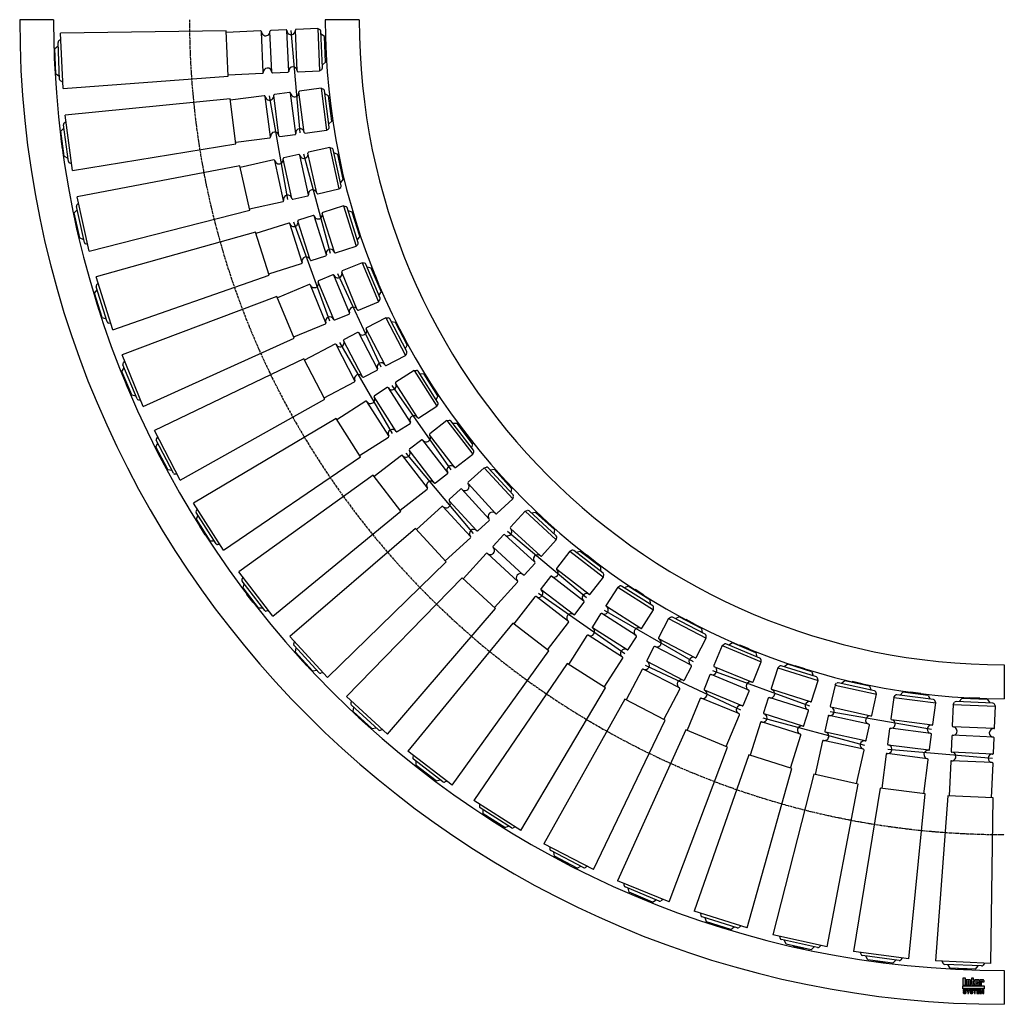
# Model space of a CAD drawing. Header units: millimetres. Extents: x -1160 to 0, y -150 to 1010.
import ezdxf

# ---------------------------------------------------------------- set-up
doc = ezdxf.new("R2010")
doc.units = ezdxf.units.MM
doc.header["$LTSCALE"] = 2
doc.linetypes.add('CENTER', pattern=[2, 1.25, -0.25, 0.25, -0.25])
doc.layers.get('0').update_dxf_attribs({"linetype": 'CONTINUOUS', "lineweight": 50})
for name, color, linetype, lineweight in [('Centre Lines', 4, 'CENTER', 25), ('Frame', 1, 'CONTINUOUS', 25), ('Midi', 70, 'CONTINUOUS', 25), ('Rollers', 7, 'CONTINUOUS', 25)]:
    doc.layers.add(name, color=color, linetype=linetype, lineweight=lineweight)

# ---------------------------------------------------------------- blocks, each defined once
blk = doc.blocks.new('A$C13EF41F9')
at = {"layer": 'Rollers'}
for p, q in [((6, 0), (-6, 0)), ((-6, -1), (-6, 0)), ((-25, -8.5), (-23.6, -6)), ((-25, -8.5), (-25, -34)), ((-25, -8.5), (25, -8.5)), ((21.8, -5), (-21.8, -5)), ((-15, -1), (-17.9, -5)), ((15, -1), (-15, -1)), ((6, -1), (6, 0)), ((15, -1), (17.9, -5)), ((25, -8.5), (23.6, -6)), ((25, -34), (25, -8.5)), ((-25, -46), (-25, -64)), ((24, -35), (-24, -35)), ((24, -45), (-24, -45)), ((25, -64), (25, -46)), ((24, -65), (-24, -65)), ((-25, -76), (-25, -116.5)), ((24, -75), (-24, -75)), ((25, -116.5), (25, -76)), ((-26.7, -116.5), (-32.8, -311.5)), ((26.7, -116.5), (-26.7, -116.5)), ((32.8, -311.5), (26.7, -116.5)), ((32.8, -311.5), (-32.8, -311.5)), ((-25, -311.5), (-23.6, -314)), ((25, -311.5), (23.6, -314)), ((21.8, -315), (-21.8, -315)), ((-15, -319), (-17.9, -315)), ((15, -319), (-15, -319)), ((-6, -319), (-6, -320)), ((6, -320), (-6, -320)), ((6, -319), (6, -320)), ((15, -319), (17.9, -315))]:
    blk.add_line(p, q, dxfattribs=at)
for centre, radius, start, end in [((-21.8, -7), 2, 90, 150.2551), ((21.8, -7), 2, 29.7449, 90), ((-24, -34), 1, 180, 270), ((24, -34), 1, 270, 0), ((-24, -46), 1, 90, 180), ((-24, -40), 5, 270, 90), ((24, -40), 5, 90, 270), ((24, -46), 1, 0, 90), ((-24, -64), 1, 180, 270), ((-24, -70), 5, 270, 90), ((24, -70), 5, 90, 270), ((24, -64), 1, 270, 0), ((-24, -76), 1, 90, 180), ((24, -76), 1, 0, 90), ((-21.8, -313), 2, 209.7449, 270), ((21.8, -313), 2, 270, 330.2551)]:
    blk.add_arc(centre, radius, start, end, dxfattribs=at)

msp = doc.modelspace()

# ---------------------------------------------------------------- hatches: boundary and pattern name
at = {"layer": 'Frame'}
h = msp.add_hatch(color=254, dxfattribs=at)
h.paths.add_polyline_path([(-26.7, -122.7), (-26.7, -122.6), (-26.6, -122.6), (-26.6, -122.5), (-26.6, -122.5), (-26.5, -122.5), (-26.4, -122.5), (-26.3, -122.5), (-26.3, -122.5), (-26.2, -122.5), (-26.2, -122.6), (-26.1, -122.6), (-26.1, -122.7), (-26.1, -122.8), (-26.1, -122.9), (-26.1, -123.5), (-23.9, -123.5), (-23.9, -122.8), (-23.9, -122.6), (-23.9, -122.4), (-23.9, -122.2), (-24, -122), (-24.1, -121.9), (-24.1, -121.7), (-24.2, -121.6), (-24.3, -121.5), (-24.4, -121.4), (-24.5, -121.3), (-24.6, -121.2), (-24.8, -121.1), (-24.9, -121.1), (-25.1, -121), (-25.3, -121), (-25.4, -121), (-25.5, -121), (-25.6, -121), (-25.7, -121), (-25.8, -121), (-25.9, -121.1), (-26, -121.1), (-26.1, -121.1), (-26.1, -121.1), (-26.2, -121.1), (-26.3, -121.2), (-26.4, -121.2), (-26.5, -121.2), (-26.5, -121.3), (-26.6, -121.3), (-26.7, -121.4), (-26.8, -121.4), (-26.8, -121), (-29, -121), (-29, -127.3), (-26.7, -127.3), (-26.7, -122.9), (-26.7, -122.8)])
h.paths.add_polyline_path([(-29.6, -122.5), (-29.6, -122.3), (-29.6, -122.1), (-29.6, -121.9), (-29.6, -121.8), (-29.7, -121.7), (-29.7, -121.5), (-29.8, -121.4), (-29.9, -121.3), (-30, -121.3), (-30.1, -121.2), (-30.2, -121.1), (-30.4, -121.1), (-30.5, -121.1), (-30.7, -121), (-30.9, -121), (-31.1, -121), (-33.3, -121), (-33.5, -121), (-33.7, -121), (-33.9, -121.1), (-34.1, -121.1), (-34.2, -121.1), (-34.3, -121.2), (-34.4, -121.3), (-34.5, -121.3), (-34.6, -121.4), (-34.7, -121.5), (-34.7, -121.7), (-34.8, -121.8), (-34.8, -121.9), (-34.8, -122.1), (-34.8, -122.3), (-34.8, -122.5), (-34.8, -125.9), (-34.8, -126.1), (-34.8, -126.3), (-34.8, -126.4), (-34.8, -126.6), (-34.7, -126.7), (-34.7, -126.8), (-34.6, -126.9), (-34.5, -127), (-34.4, -127.1), (-34.3, -127.1), (-34.2, -127.2), (-34.1, -127.2), (-33.9, -127.3), (-33.7, -127.3), (-33.5, -127.3), (-33.3, -127.3), (-31.1, -127.3), (-30.9, -127.3), (-30.7, -127.3), (-30.5, -127.3), (-30.4, -127.2), (-30.2, -127.2), (-30.1, -127.1), (-30, -127.1), (-29.9, -127), (-29.8, -126.9), (-29.7, -126.8), (-29.7, -126.7), (-29.6, -126.6), (-29.6, -126.4), (-29.6, -126.3), (-29.6, -126.1), (-29.6, -125.9), (-29.6, -124.8), (-31.9, -124.8), (-31.9, -125.6), (-31.9, -125.8), (-31.9, -125.8), (-31.9, -125.9), (-32, -126), (-32, -126), (-32.1, -126.1), (-32.1, -126.1), (-32.2, -126.1), (-32.3, -126.1), (-32.3, -126.1), (-32.4, -126), (-32.4, -126), (-32.5, -125.9), (-32.5, -125.8), (-32.5, -125.8), (-32.5, -125.6), (-32.5, -124.3), (-29.6, -124.3)])
h.paths.add_polyline_path([(-31.9, -123.2), (-32.5, -123.2), (-32.5, -122.7), (-32.5, -122.6), (-32.5, -122.5), (-32.5, -122.4), (-32.5, -122.3), (-32.4, -122.3), (-32.4, -122.2), (-32.3, -122.2), (-32.2, -122.2), (-32.1, -122.2), (-32, -122.2), (-32, -122.3), (-31.9, -122.3), (-31.9, -122.4), (-31.9, -122.5), (-31.9, -122.6), (-31.9, -122.7)], flags=16)
h.paths.add_polyline_path([(-36.3, -122.3), (-35.4, -122.3), (-35.4, -121), (-36.3, -121), (-36.3, -119.3), (-38.6, -119.3), (-38.6, -121), (-39.2, -121), (-39.2, -122.3), (-38.6, -122.3), (-38.6, -125.9), (-38.6, -126.1), (-38.6, -126.2), (-38.6, -126.4), (-38.5, -126.5), (-38.5, -126.7), (-38.4, -126.8), (-38.4, -126.9), (-38.3, -127), (-38.2, -127), (-38.1, -127.1), (-38, -127.2), (-37.8, -127.2), (-37.7, -127.2), (-37.5, -127.3), (-37.3, -127.3), (-37.1, -127.3), (-35.4, -127.3), (-35.4, -126.1), (-35.8, -126.1), (-35.9, -126.1), (-36, -126.1), (-36.1, -126.1), (-36.2, -126), (-36.2, -126), (-36.3, -125.9), (-36.3, -125.9), (-36.3, -125.8)])
h.paths.add_polyline_path([(-39.7, -122.8), (-39.7, -122.6), (-39.7, -122.4), (-39.7, -122.2), (-39.8, -122), (-39.8, -121.9), (-39.9, -121.7), (-40, -121.6), (-40.1, -121.5), (-40.2, -121.4), (-40.3, -121.3), (-40.5, -121.2), (-40.6, -121.1), (-40.7, -121.1), (-40.9, -121), (-41.1, -121), (-41.3, -121), (-41.4, -121), (-41.5, -121), (-41.6, -121), (-41.7, -121), (-41.7, -121.1), (-41.8, -121.1), (-41.9, -121.1), (-42, -121.1), (-42.1, -121.1), (-42.2, -121.2), (-42.3, -121.2), (-42.4, -121.2), (-42.4, -121.3), (-42.5, -121.3), (-42.6, -121.4), (-42.7, -121.4), (-42.7, -121), (-44.9, -121), (-44.9, -127.3), (-42.6, -127.3), (-42.6, -122.9), (-42.6, -122.8), (-42.6, -122.7), (-42.6, -122.6), (-42.5, -122.6), (-42.5, -122.5), (-42.5, -122.5), (-42.4, -122.5), (-42.3, -122.5), (-42.2, -122.5), (-42.2, -122.5), (-42.1, -122.5), (-42, -122.6), (-42, -122.6), (-42, -122.7), (-42, -122.8), (-42, -122.9), (-42, -127.3), (-39.7, -127.3)])
h.paths.add_polyline_path([(-45.6, -119.3), (-48.7, -119.3), (-48.7, -127.3), (-45.6, -127.3)])
msp.add_hatch(color=1, dxfattribs=at).paths.add_polyline_path([(-23.8, -131.6), (-23.8, -128.4), (-48.8, -128.4), (-48.8, -131.6)])
h = msp.add_hatch(color=7, dxfattribs=at)
h.paths.add_polyline_path([(-27.2, -132.7), (-28.5, -132.7), (-28.5, -137.1), (-27.7, -137.1), (-27.7, -133.4), (-27.6, -133.4), (-26.8, -137.1), (-25.9, -137.1), (-25.1, -133.4), (-25, -133.4), (-25, -137.1), (-24.2, -137.1), (-24.2, -132.7), (-25.5, -132.7), (-26.3, -136.2)])
h.paths.add_polyline_path([(-29.2, -132.7), (-32.5, -132.7), (-32.5, -137.1), (-29.1, -137.1), (-29.1, -136.4), (-31.6, -136.4), (-31.6, -135.2), (-29.4, -135.2), (-29.4, -134.4), (-31.6, -134.4), (-31.6, -133.4), (-29.2, -133.4)])
h.paths.add_polyline_path([(-32.9, -132.7), (-36.6, -132.7), (-36.6, -133.4), (-35.3, -133.4), (-35.3, -137.1), (-34.3, -137.1), (-34.3, -133.4), (-32.9, -133.4)])
h.paths.add_polyline_path([(-37.5, -132.9), (-37.7, -132.8), (-37.8, -132.7), (-38, -132.6), (-38.2, -132.6), (-38.5, -132.6), (-38.7, -132.6), (-38.9, -132.6), (-39.1, -132.6), (-39.3, -132.6), (-39.4, -132.7), (-39.6, -132.7), (-39.7, -132.8), (-39.8, -132.8), (-40, -132.9), (-40.1, -133), (-40.1, -133.1), (-40.2, -133.2), (-40.3, -133.3), (-40.3, -133.5), (-40.4, -133.6), (-40.4, -133.8), (-40.4, -133.9), (-40.4, -134.1), (-40.4, -134.2), (-40.4, -134.4), (-40.3, -134.5), (-40.2, -134.6), (-40.2, -134.7), (-40.1, -134.8), (-40, -134.9), (-39.9, -135), (-39.8, -135), (-39.7, -135.1), (-39.5, -135.1), (-39.4, -135.2), (-39.2, -135.2), (-39.1, -135.2), (-39, -135.3), (-38.9, -135.3), (-38.8, -135.3), (-38.8, -135.3), (-38.7, -135.3), (-38.7, -135.3), (-38.6, -135.3), (-38.6, -135.3), (-38.5, -135.4), (-38.3, -135.4), (-38.2, -135.4), (-38, -135.5), (-37.9, -135.5), (-37.8, -135.6), (-37.7, -135.7), (-37.7, -135.8), (-37.7, -135.9), (-37.7, -136.1), (-37.8, -136.2), (-37.9, -136.3), (-38, -136.4), (-38.2, -136.4), (-38.3, -136.5), (-38.5, -136.5), (-38.7, -136.5), (-38.8, -136.5), (-39, -136.5), (-39.2, -136.4), (-39.3, -136.3), (-39.4, -136.2), (-39.5, -136.1), (-39.6, -136), (-39.6, -135.8), (-40.5, -135.8), (-40.5, -136), (-40.4, -136.2), (-40.4, -136.3), (-40.3, -136.5), (-40.2, -136.6), (-40.1, -136.7), (-40, -136.8), (-39.9, -136.9), (-39.8, -137), (-39.6, -137.1), (-39.5, -137.1), (-39.3, -137.2), (-39.1, -137.2), (-38.9, -137.3), (-38.7, -137.3), (-38.5, -137.3), (-38.4, -137.3), (-38.4, -137.3), (-38.2, -137.3), (-38.1, -137.2), (-38, -137.2), (-37.8, -137.2), (-37.7, -137.1), (-37.5, -137), (-37.4, -137), (-37.3, -136.9), (-37.1, -136.7), (-37, -136.6), (-36.9, -136.4), (-36.9, -136.3), (-36.8, -136.1), (-36.8, -135.8), (-36.8, -135.7), (-36.8, -135.5), (-36.8, -135.4), (-36.9, -135.3), (-36.9, -135.2), (-37, -135.1), (-37, -135.1), (-37.1, -135), (-37.2, -134.9), (-37.3, -134.8), (-37.4, -134.8), (-37.5, -134.7), (-37.6, -134.7), (-37.8, -134.7), (-37.9, -134.6), (-38.1, -134.6), (-38.2, -134.6), (-38.2, -134.5), (-38.3, -134.5), (-38.4, -134.5), (-38.4, -134.5), (-38.5, -134.5), (-38.6, -134.4), (-38.7, -134.4), (-38.7, -134.4), (-38.8, -134.4), (-38.9, -134.4), (-38.9, -134.4), (-39, -134.4), (-39.1, -134.3), (-39.1, -134.3), (-39.2, -134.3), (-39.3, -134.3), (-39.4, -134.2), (-39.4, -134.2), (-39.5, -134.1), (-39.5, -134), (-39.5, -134), (-39.5, -133.9), (-39.6, -133.8), (-39.5, -133.7), (-39.5, -133.6), (-39.4, -133.5), (-39.3, -133.4), (-39.2, -133.4), (-39, -133.4), (-38.9, -133.3), (-38.8, -133.3), (-38.6, -133.3), (-38.4, -133.4), (-38.3, -133.4), (-38.1, -133.5), (-38, -133.5), (-37.9, -133.7), (-37.9, -133.8), (-37.8, -134), (-36.9, -134), (-36.9, -133.9), (-37, -133.7), (-37, -133.6), (-37, -133.5), (-37.1, -133.4), (-37.1, -133.3), (-37.2, -133.2), (-37.3, -133), (-37.4, -132.9)])
h.paths.add_polyline_path([(-40.7, -132.7), (-41.7, -132.7), (-42.6, -134.6), (-43.6, -132.7), (-44.7, -132.7), (-43.1, -135.5), (-43.1, -137.1), (-42.2, -137.1), (-42.2, -135.5)])
h.paths.add_polyline_path([(-45.6, -132.9), (-45.8, -132.8), (-45.9, -132.7), (-46.1, -132.6), (-46.3, -132.6), (-46.5, -132.6), (-46.8, -132.6), (-47, -132.6), (-47.2, -132.6), (-47.3, -132.6), (-47.5, -132.7), (-47.6, -132.7), (-47.8, -132.8), (-47.9, -132.8), (-48, -132.9), (-48.1, -133), (-48.2, -133.1), (-48.3, -133.2), (-48.4, -133.3), (-48.4, -133.5), (-48.4, -133.6), (-48.5, -133.8), (-48.5, -133.9), (-48.5, -134.1), (-48.5, -134.2), (-48.4, -134.4), (-48.4, -134.5), (-48.3, -134.6), (-48.3, -134.7), (-48.2, -134.8), (-48.1, -134.9), (-48, -135), (-47.8, -135), (-47.7, -135.1), (-47.6, -135.1), (-47.5, -135.2), (-47.3, -135.2), (-47.2, -135.2), (-47, -135.3), (-47, -135.3), (-46.9, -135.3), (-46.9, -135.3), (-46.8, -135.3), (-46.7, -135.3), (-46.7, -135.3), (-46.6, -135.3), (-46.6, -135.4), (-46.4, -135.4), (-46.3, -135.4), (-46.1, -135.5), (-46, -135.5), (-45.9, -135.6), (-45.8, -135.7), (-45.8, -135.8), (-45.8, -135.9), (-45.8, -136.1), (-45.9, -136.2), (-46, -136.3), (-46.1, -136.4), (-46.2, -136.4), (-46.4, -136.5), (-46.6, -136.5), (-46.8, -136.5), (-46.9, -136.5), (-47.1, -136.5), (-47.2, -136.4), (-47.4, -136.3), (-47.5, -136.2), (-47.6, -136.1), (-47.6, -136), (-47.6, -135.8), (-48.5, -135.8), (-48.5, -136), (-48.5, -136.2), (-48.5, -136.3), (-48.4, -136.5), (-48.3, -136.6), (-48.2, -136.7), (-48.1, -136.8), (-48, -136.9), (-47.9, -137), (-47.7, -137.1), (-47.5, -137.1), (-47.4, -137.2), (-47.2, -137.2), (-47, -137.3), (-46.8, -137.3), (-46.6, -137.3), (-46.5, -137.3), (-46.4, -137.3), (-46.3, -137.3), (-46.2, -137.2), (-46, -137.2), (-45.9, -137.2), (-45.7, -137.1), (-45.6, -137), (-45.5, -137), (-45.3, -136.9), (-45.2, -136.7), (-45.1, -136.6), (-45, -136.4), (-44.9, -136.3), (-44.9, -136.1), (-44.9, -135.8), (-44.9, -135.7), (-44.9, -135.5), (-44.9, -135.4), (-44.9, -135.3), (-45, -135.2), (-45, -135.1), (-45.1, -135.1), (-45.2, -135), (-45.3, -134.9), (-45.4, -134.8), (-45.5, -134.8), (-45.6, -134.7), (-45.7, -134.7), (-45.9, -134.7), (-46, -134.6), (-46.2, -134.6), (-46.2, -134.6), (-46.3, -134.5), (-46.4, -134.5), (-46.4, -134.5), (-46.5, -134.5), (-46.6, -134.5), (-46.7, -134.4), (-46.7, -134.4), (-46.8, -134.4), (-46.9, -134.4), (-46.9, -134.4), (-47, -134.4), (-47.1, -134.4), (-47.1, -134.3), (-47.2, -134.3), (-47.3, -134.3), (-47.4, -134.3), (-47.4, -134.2), (-47.5, -134.2), (-47.5, -134.1), (-47.6, -134), (-47.6, -134), (-47.6, -133.9), (-47.6, -133.8), (-47.6, -133.7), (-47.5, -133.6), (-47.4, -133.5), (-47.3, -133.4), (-47.2, -133.4), (-47.1, -133.4), (-47, -133.3), (-46.8, -133.3), (-46.7, -133.3), (-46.5, -133.4), (-46.3, -133.4), (-46.2, -133.5), (-46.1, -133.5), (-46, -133.7), (-45.9, -133.8), (-45.9, -134), (-45, -134), (-45, -133.9), (-45, -133.7), (-45, -133.6), (-45.1, -133.5), (-45.1, -133.4), (-45.2, -133.3), (-45.3, -133.2), (-45.4, -133), (-45.5, -132.9)])

# ---------------------------------------------------------------- linework, layer by layer
at = {"layer": 'Centre Lines'}
msp.add_arc((0, 1010), 960, 180, 270, dxfattribs=at)
at = {"layer": 'Frame', "color": 7, "linetype": 'Continuous'}
for p, q in [((-45.6, -119.3), (-48.7, -119.3)), ((-48.7, -119.3), (-48.7, -127.3)), ((-48.7, -127.3), (-45.6, -127.3)), ((-45.6, -127.3), (-45.6, -119.3)), ((-42.7, -121), (-44.9, -121)), ((-44.9, -121), (-44.9, -127.3)), ((-44.9, -127.3), (-42.6, -127.3)), ((-42.7, -121.4), (-42.7, -121)), ((-42.6, -121.4), (-42.7, -121.4)), ((-42.5, -121.3), (-42.6, -121.4)), ((-42.6, -122.6), (-42.5, -122.6)), ((-42.6, -122.7), (-42.6, -122.6)), ((-42.6, -122.8), (-42.6, -122.7)), ((-42.6, -122.9), (-42.6, -122.8)), ((-42.6, -127.3), (-42.6, -122.9)), ((-42.4, -121.3), (-42.5, -121.3)), ((-42.5, -122.5), (-42.4, -122.5)), ((-42.5, -122.5), (-42.5, -122.5)), ((-42.5, -122.6), (-42.5, -122.5)), ((-42.4, -121.2), (-42.4, -121.3)), ((-42.3, -121.2), (-42.4, -121.2)), ((-42.4, -122.5), (-42.3, -122.5)), ((-42.2, -121.2), (-42.3, -121.2)), ((-42.3, -122.5), (-42.2, -122.5)), ((-42.1, -121.1), (-42.2, -121.2)), ((-42.2, -122.5), (-42.1, -122.5)), ((-42.2, -122.5), (-42.2, -122.5)), ((-42, -121.1), (-42.1, -121.1)), ((-42.1, -122.5), (-42, -122.6)), ((-41.9, -121.1), (-42, -121.1)), ((-42, -122.6), (-42, -122.6)), ((-42, -122.6), (-42, -122.7)), ((-42, -122.7), (-42, -122.8)), ((-42, -122.8), (-42, -122.9)), ((-42, -122.9), (-42, -127.3)), ((-42, -127.3), (-39.7, -127.3)), ((-41.8, -121.1), (-41.9, -121.1)), ((-41.7, -121.1), (-41.8, -121.1)), ((-41.7, -121), (-41.7, -121.1)), ((-41.6, -121), (-41.7, -121)), ((-41.5, -121), (-41.6, -121)), ((-41.4, -121), (-41.5, -121)), ((-41.3, -121), (-41.4, -121)), ((-41.1, -121), (-41.3, -121)), ((-40.9, -121), (-41.1, -121)), ((-40.7, -121.1), (-40.9, -121)), ((-40.6, -121.1), (-40.7, -121.1)), ((-40.5, -121.2), (-40.6, -121.1)), ((-40.3, -121.3), (-40.5, -121.2)), ((-40.2, -121.4), (-40.3, -121.3)), ((-40.1, -121.5), (-40.2, -121.4)), ((-40, -121.6), (-40.1, -121.5)), ((-39.9, -121.7), (-40, -121.6)), ((-39.8, -121.9), (-39.9, -121.7)), ((-39.8, -122), (-39.8, -121.9)), ((-39.7, -122.2), (-39.8, -122)), ((-39.7, -122.4), (-39.7, -122.2)), ((-39.7, -122.6), (-39.7, -122.4)), ((-39.7, -122.8), (-39.7, -122.6)), ((-39.7, -127.3), (-39.7, -122.8)), ((-39.2, -121), (-39.2, -122.3)), ((-38.6, -121), (-39.2, -121)), ((-39.2, -122.3), (-38.6, -122.3)), ((-38.6, -119.3), (-38.6, -121)), ((-36.3, -119.3), (-38.6, -119.3)), ((-38.6, -122.3), (-38.6, -125.9)), ((-38.6, -125.9), (-38.6, -126.1)), ((-38.6, -126.1), (-38.6, -126.2)), ((-38.6, -126.2), (-38.6, -126.4)), ((-38.6, -126.4), (-38.5, -126.5)), ((-38.5, -126.5), (-38.5, -126.7)), ((-38.5, -126.7), (-38.4, -126.8)), ((-38.4, -126.8), (-38.4, -126.9)), ((-38.4, -126.9), (-38.3, -127)), ((-38.3, -127), (-38.2, -127)), ((-38.2, -127), (-38.1, -127.1)), ((-38.1, -127.1), (-38, -127.2)), ((-38, -127.2), (-37.8, -127.2)), ((-37.8, -127.2), (-37.7, -127.2)), ((-37.7, -127.2), (-37.5, -127.3)), ((-37.5, -127.3), (-37.3, -127.3)), ((-37.3, -127.3), (-37.1, -127.3)), ((-37.1, -127.3), (-35.4, -127.3)), ((-36.3, -121), (-36.3, -119.3)), ((-35.4, -121), (-36.3, -121)), ((-36.3, -122.3), (-35.4, -122.3)), ((-36.3, -125.8), (-36.3, -122.3)), ((-36.3, -125.9), (-36.3, -125.8)), ((-36.3, -125.9), (-36.3, -125.9)), ((-36.2, -126), (-36.3, -125.9)), ((-36.2, -126), (-36.2, -126)), ((-36.1, -126.1), (-36.2, -126)), ((-36, -126.1), (-36.1, -126.1)), ((-35.9, -126.1), (-36, -126.1)), ((-35.8, -126.1), (-35.9, -126.1)), ((-35.4, -126.1), (-35.8, -126.1)), ((-35.4, -122.3), (-35.4, -121)), ((-35.4, -127.3), (-35.4, -126.1)), ((-34.7, -121.7), (-34.8, -121.8)), ((-34.8, -121.8), (-34.8, -121.9)), ((-34.8, -121.9), (-34.8, -122.1)), ((-34.8, -122.1), (-34.8, -122.3)), ((-34.8, -122.3), (-34.8, -122.5)), ((-34.8, -122.5), (-34.8, -125.9)), ((-34.8, -125.9), (-34.8, -126.1)), ((-34.8, -126.1), (-34.8, -126.3)), ((-34.8, -126.3), (-34.8, -126.4)), ((-34.8, -126.4), (-34.8, -126.6)), ((-34.8, -126.6), (-34.7, -126.7)), ((-34.6, -121.4), (-34.7, -121.5)), ((-34.7, -121.5), (-34.7, -121.7)), ((-34.7, -126.7), (-34.7, -126.8)), ((-34.7, -126.8), (-34.6, -126.9)), ((-34.5, -121.3), (-34.6, -121.4)), ((-34.6, -126.9), (-34.5, -127)), ((-34.4, -121.3), (-34.5, -121.3)), ((-34.5, -127), (-34.4, -127.1)), ((-34.3, -121.2), (-34.4, -121.3)), ((-34.4, -127.1), (-34.3, -127.1)), ((-34.2, -121.1), (-34.3, -121.2)), ((-34.3, -127.1), (-34.2, -127.2)), ((-34.1, -121.1), (-34.2, -121.1)), ((-34.2, -127.2), (-34.1, -127.2)), ((-33.9, -121.1), (-34.1, -121.1)), ((-34.1, -127.2), (-33.9, -127.3)), ((-33.7, -121), (-33.9, -121.1)), ((-33.9, -127.3), (-33.7, -127.3)), ((-33.5, -121), (-33.7, -121)), ((-33.7, -127.3), (-33.5, -127.3)), ((-33.3, -121), (-33.5, -121)), ((-33.5, -127.3), (-33.3, -127.3)), ((-31.1, -121), (-33.3, -121)), ((-33.3, -127.3), (-31.1, -127.3)), ((-32.5, -122.3), (-32.4, -122.3)), ((-32.5, -122.4), (-32.5, -122.3)), ((-32.5, -122.5), (-32.5, -122.4)), ((-32.5, -122.6), (-32.5, -122.5)), ((-32.5, -122.7), (-32.5, -122.6)), ((-32.5, -123.2), (-32.5, -122.7)), ((-31.9, -123.2), (-32.5, -123.2)), ((-32.5, -125.6), (-32.5, -124.3)), ((-32.5, -124.3), (-29.6, -124.3)), ((-32.5, -125.8), (-32.5, -125.6)), ((-32.5, -125.8), (-32.5, -125.8)), ((-32.5, -125.9), (-32.5, -125.8)), ((-32.4, -126), (-32.5, -125.9)), ((-32.4, -122.2), (-32.3, -122.2)), ((-32.4, -122.3), (-32.4, -122.2)), ((-32.4, -126), (-32.4, -126)), ((-32.3, -126.1), (-32.4, -126)), ((-32.3, -122.2), (-32.2, -122.2)), ((-32.3, -126.1), (-32.3, -126.1)), ((-32.2, -126.1), (-32.3, -126.1)), ((-32.2, -122.2), (-32.1, -122.2)), ((-32.1, -126.1), (-32.2, -126.1)), ((-32.1, -122.2), (-32, -122.2)), ((-32, -126), (-32.1, -126.1)), ((-32.1, -126.1), (-32.1, -126.1)), ((-32, -122.2), (-32, -122.3)), ((-32, -122.3), (-31.9, -122.3)), ((-31.9, -125.9), (-32, -126)), ((-32, -126), (-32, -126)), ((-31.9, -122.3), (-31.9, -122.4)), ((-31.9, -122.4), (-31.9, -122.5)), ((-31.9, -122.5), (-31.9, -122.6)), ((-31.9, -122.6), (-31.9, -122.7)), ((-31.9, -122.7), (-31.9, -123.2)), ((-31.9, -124.8), (-31.9, -125.6)), ((-29.6, -124.8), (-31.9, -124.8)), ((-31.9, -125.6), (-31.9, -125.8)), ((-31.9, -125.8), (-31.9, -125.9)), ((-31.9, -125.8), (-31.9, -125.8)), ((-30.9, -121), (-31.1, -121)), ((-31.1, -127.3), (-30.9, -127.3)), ((-30.7, -121), (-30.9, -121)), ((-30.9, -127.3), (-30.7, -127.3)), ((-30.5, -121.1), (-30.7, -121)), ((-30.7, -127.3), (-30.5, -127.3)), ((-30.4, -121.1), (-30.5, -121.1)), ((-30.5, -127.3), (-30.4, -127.2)), ((-30.2, -121.1), (-30.4, -121.1)), ((-30.4, -127.2), (-30.2, -127.2)), ((-30.1, -121.2), (-30.2, -121.1)), ((-30.2, -127.2), (-30.1, -127.1)), ((-30, -121.3), (-30.1, -121.2)), ((-30.1, -127.1), (-30, -127.1)), ((-29.9, -121.3), (-30, -121.3)), ((-30, -127.1), (-29.9, -127)), ((-29.8, -121.4), (-29.9, -121.3)), ((-29.9, -127), (-29.8, -126.9)), ((-29.7, -121.5), (-29.8, -121.4)), ((-29.8, -126.9), (-29.7, -126.8)), ((-29.7, -121.7), (-29.7, -121.5)), ((-29.6, -121.8), (-29.7, -121.7)), ((-29.7, -126.7), (-29.6, -126.6)), ((-29.7, -126.8), (-29.7, -126.7)), ((-29.6, -121.9), (-29.6, -121.8)), ((-29.6, -122.1), (-29.6, -121.9)), ((-29.6, -122.3), (-29.6, -122.1)), ((-29.6, -122.5), (-29.6, -122.3)), ((-29.6, -124.3), (-29.6, -122.5)), ((-29.6, -125.9), (-29.6, -124.8)), ((-29.6, -126.1), (-29.6, -125.9)), ((-29.6, -126.3), (-29.6, -126.1)), ((-29.6, -126.4), (-29.6, -126.3)), ((-29.6, -126.6), (-29.6, -126.4)), ((-26.8, -121), (-29, -121)), ((-29, -121), (-29, -127.3)), ((-29, -127.3), (-26.7, -127.3)), ((-26.8, -121.4), (-26.8, -121)), ((-26.7, -121.4), (-26.8, -121.4)), ((-26.6, -121.3), (-26.7, -121.4)), ((-26.7, -122.6), (-26.6, -122.6)), ((-26.7, -122.7), (-26.7, -122.6)), ((-26.7, -122.8), (-26.7, -122.7)), ((-26.7, -122.9), (-26.7, -122.8)), ((-26.7, -127.3), (-26.7, -122.9)), ((-26.5, -121.3), (-26.6, -121.3)), ((-26.6, -122.5), (-26.5, -122.5)), ((-26.6, -122.5), (-26.6, -122.5)), ((-26.6, -122.6), (-26.6, -122.5)), ((-26.5, -121.2), (-26.5, -121.3)), ((-26.4, -121.2), (-26.5, -121.2)), ((-26.5, -122.5), (-26.4, -122.5)), ((-26.3, -121.2), (-26.4, -121.2)), ((-26.4, -122.5), (-26.3, -122.5)), ((-26.2, -121.1), (-26.3, -121.2)), ((-26.3, -122.5), (-26.2, -122.5)), ((-26.3, -122.5), (-26.3, -122.5)), ((-26.1, -121.1), (-26.2, -121.1)), ((-26.2, -122.5), (-26.2, -122.6)), ((-26.2, -122.6), (-26.1, -122.6)), ((-26.1, -121.1), (-26.1, -121.1)), ((-26, -121.1), (-26.1, -121.1)), ((-26.1, -122.6), (-26.1, -122.7)), ((-26.1, -122.7), (-26.1, -122.8)), ((-26.1, -122.8), (-26.1, -122.9)), ((-26.1, -122.9), (-26.1, -123.5)), ((-26.1, -123.5), (-23.9, -123.5)), ((-25.9, -121.1), (-26, -121.1)), ((-25.8, -121), (-25.9, -121.1)), ((-25.7, -121), (-25.8, -121)), ((-25.6, -121), (-25.7, -121)), ((-25.5, -121), (-25.6, -121)), ((-25.4, -121), (-25.5, -121)), ((-25.3, -121), (-25.4, -121)), ((-25.1, -121), (-25.3, -121)), ((-24.9, -121.1), (-25.1, -121)), ((-24.8, -121.1), (-24.9, -121.1)), ((-24.6, -121.2), (-24.8, -121.1)), ((-24.5, -121.3), (-24.6, -121.2)), ((-24.4, -121.4), (-24.5, -121.3)), ((-24.3, -121.5), (-24.4, -121.4)), ((-24.2, -121.6), (-24.3, -121.5)), ((-24.1, -121.7), (-24.2, -121.6)), ((-24.1, -121.9), (-24.1, -121.7)), ((-24, -122), (-24.1, -121.9)), ((-23.9, -122.2), (-24, -122)), ((-23.9, -122.4), (-23.9, -122.2)), ((-23.9, -122.6), (-23.9, -122.4)), ((-23.9, -122.8), (-23.9, -122.6)), ((-23.9, -123.5), (-23.9, -122.8)), ((-48.4, -133.6), (-48.5, -133.8)), ((-48.5, -133.8), (-48.5, -133.9)), ((-48.5, -133.9), (-48.5, -134.1)), ((-48.5, -134.1), (-48.5, -134.2)), ((-48.5, -134.2), (-48.4, -134.4)), ((-47.6, -135.8), (-48.5, -135.8)), ((-48.5, -135.8), (-48.5, -136)), ((-48.5, -136), (-48.5, -136.2)), ((-48.5, -136.2), (-48.5, -136.3)), ((-48.5, -136.3), (-48.4, -136.5)), ((-48.3, -133.2), (-48.4, -133.3)), ((-48.4, -133.3), (-48.4, -133.5)), ((-48.4, -133.5), (-48.4, -133.6)), ((-48.4, -134.4), (-48.4, -134.5)), ((-48.4, -134.5), (-48.3, -134.6)), ((-48.4, -136.5), (-48.3, -136.6)), ((-48.2, -133.1), (-48.3, -133.2)), ((-48.3, -134.6), (-48.3, -134.7)), ((-48.3, -134.7), (-48.2, -134.8)), ((-48.3, -136.6), (-48.2, -136.7)), ((-48.1, -133), (-48.2, -133.1)), ((-48.2, -134.8), (-48.1, -134.9)), ((-48.2, -136.7), (-48.1, -136.8)), ((-48, -132.9), (-48.1, -133)), ((-48.1, -134.9), (-48, -135)), ((-48.1, -136.8), (-48, -136.9)), ((-47.9, -132.8), (-48, -132.9)), ((-48, -135), (-47.8, -135)), ((-48, -136.9), (-47.9, -137)), ((-47.8, -132.8), (-47.9, -132.8)), ((-47.9, -137), (-47.7, -137.1)), ((-47.6, -132.7), (-47.8, -132.8)), ((-47.8, -135), (-47.7, -135.1)), ((-47.7, -135.1), (-47.6, -135.1)), ((-47.7, -137.1), (-47.5, -137.1)), ((-47.5, -132.7), (-47.6, -132.7)), ((-47.6, -133.7), (-47.5, -133.6)), ((-47.6, -133.8), (-47.6, -133.7)), ((-47.6, -133.9), (-47.6, -133.8)), ((-47.6, -134), (-47.6, -133.9)), ((-47.6, -134), (-47.6, -134)), ((-47.5, -134.1), (-47.6, -134)), ((-47.6, -135.1), (-47.5, -135.2)), ((-47.6, -136), (-47.6, -135.8)), ((-47.6, -136.1), (-47.6, -136)), ((-47.5, -136.2), (-47.6, -136.1)), ((-47.3, -132.6), (-47.5, -132.7)), ((-47.5, -133.6), (-47.4, -133.5)), ((-47.5, -134.2), (-47.5, -134.1)), ((-47.4, -134.2), (-47.5, -134.2)), ((-47.5, -135.2), (-47.3, -135.2)), ((-47.4, -136.3), (-47.5, -136.2)), ((-47.5, -137.1), (-47.4, -137.2)), ((-47.4, -133.5), (-47.3, -133.4)), ((-47.4, -134.3), (-47.4, -134.2)), ((-47.3, -134.3), (-47.4, -134.3)), ((-47.2, -136.4), (-47.4, -136.3)), ((-47.4, -137.2), (-47.2, -137.2)), ((-47.2, -132.6), (-47.3, -132.6)), ((-47.3, -133.4), (-47.2, -133.4)), ((-47.2, -134.3), (-47.3, -134.3)), ((-47.3, -135.2), (-47.2, -135.2)), ((-47, -132.6), (-47.2, -132.6)), ((-47.2, -133.4), (-47.1, -133.4)), ((-47.1, -134.3), (-47.2, -134.3)), ((-47.2, -135.2), (-47, -135.3)), ((-47.1, -136.5), (-47.2, -136.4)), ((-47.2, -137.2), (-47, -137.3)), ((-47.1, -133.4), (-47, -133.3)), ((-47.1, -134.4), (-47.1, -134.3)), ((-47, -134.4), (-47.1, -134.4)), ((-46.9, -136.5), (-47.1, -136.5)), ((-46.8, -132.6), (-47, -132.6)), ((-47, -133.3), (-46.8, -133.3)), ((-46.9, -134.4), (-47, -134.4)), ((-47, -135.3), (-46.9, -135.3)), ((-47, -135.3), (-47, -135.3)), ((-47, -137.3), (-46.8, -137.3)), ((-46.9, -134.4), (-46.9, -134.4)), ((-46.8, -134.4), (-46.9, -134.4)), ((-46.9, -135.3), (-46.8, -135.3)), ((-46.9, -135.3), (-46.9, -135.3)), ((-46.8, -136.5), (-46.9, -136.5)), ((-46.5, -132.6), (-46.8, -132.6)), ((-46.8, -133.3), (-46.7, -133.3)), ((-46.7, -134.4), (-46.8, -134.4)), ((-46.8, -135.3), (-46.7, -135.3)), ((-46.6, -136.5), (-46.8, -136.5)), ((-46.8, -137.3), (-46.6, -137.3)), ((-46.7, -133.3), (-46.5, -133.4)), ((-46.7, -134.4), (-46.7, -134.4)), ((-46.6, -134.5), (-46.7, -134.4)), ((-46.7, -135.3), (-46.6, -135.3)), ((-46.7, -135.3), (-46.7, -135.3)), ((-46.5, -134.5), (-46.6, -134.5)), ((-46.6, -135.3), (-46.6, -135.4)), ((-46.6, -135.4), (-46.4, -135.4)), ((-46.4, -136.5), (-46.6, -136.5)), ((-46.6, -137.3), (-46.5, -137.3)), ((-46.3, -132.6), (-46.5, -132.6)), ((-46.5, -133.4), (-46.3, -133.4)), ((-46.4, -134.5), (-46.5, -134.5)), ((-46.5, -137.3), (-46.4, -137.3)), ((-46.4, -134.5), (-46.4, -134.5)), ((-46.3, -134.5), (-46.4, -134.5)), ((-46.4, -135.4), (-46.3, -135.4)), ((-46.2, -136.4), (-46.4, -136.5)), ((-46.4, -137.3), (-46.3, -137.3)), ((-46.1, -132.6), (-46.3, -132.6)), ((-46.3, -133.4), (-46.2, -133.5)), ((-46.2, -134.6), (-46.3, -134.5)), ((-46.3, -135.4), (-46.1, -135.5)), ((-46.3, -137.3), (-46.2, -137.2)), ((-46.2, -133.5), (-46.1, -133.5)), ((-46.2, -134.6), (-46.2, -134.6)), ((-46, -134.6), (-46.2, -134.6)), ((-46.1, -136.4), (-46.2, -136.4)), ((-46.2, -137.2), (-46, -137.2)), ((-45.9, -132.7), (-46.1, -132.6)), ((-46.1, -133.5), (-46, -133.7)), ((-46.1, -135.5), (-46, -135.5)), ((-46, -136.3), (-46.1, -136.4)), ((-46, -133.7), (-45.9, -133.8)), ((-45.9, -134.7), (-46, -134.6)), ((-46, -135.5), (-45.9, -135.6)), ((-45.9, -136.2), (-46, -136.3)), ((-46, -137.2), (-45.9, -137.2)), ((-45.8, -132.8), (-45.9, -132.7)), ((-45.9, -133.8), (-45.9, -134)), ((-45.9, -134), (-45, -134)), ((-45.7, -134.7), (-45.9, -134.7)), ((-45.9, -135.6), (-45.8, -135.7)), ((-45.8, -136.1), (-45.9, -136.2)), ((-45.9, -137.2), (-45.7, -137.1)), ((-45.6, -132.9), (-45.8, -132.8)), ((-45.8, -135.7), (-45.8, -135.8)), ((-45.8, -135.8), (-45.8, -135.9)), ((-45.8, -135.9), (-45.8, -136.1)), ((-45.6, -134.7), (-45.7, -134.7)), ((-45.7, -137.1), (-45.6, -137)), ((-45.5, -132.9), (-45.6, -132.9)), ((-45.5, -134.8), (-45.6, -134.7)), ((-45.6, -137), (-45.5, -137)), ((-45.4, -133), (-45.5, -132.9)), ((-45.4, -134.8), (-45.5, -134.8)), ((-45.5, -137), (-45.3, -136.9)), ((-45.3, -133.2), (-45.4, -133)), ((-45.3, -134.9), (-45.4, -134.8)), ((-45.2, -133.3), (-45.3, -133.2)), ((-45.2, -135), (-45.3, -134.9)), ((-45.3, -136.9), (-45.2, -136.7)), ((-45.1, -133.4), (-45.2, -133.3)), ((-45.1, -135.1), (-45.2, -135)), ((-45.2, -136.7), (-45.1, -136.6)), ((-45.1, -133.5), (-45.1, -133.4)), ((-45, -133.6), (-45.1, -133.5)), ((-45, -135.1), (-45.1, -135.1)), ((-45.1, -136.6), (-45, -136.4)), ((-45, -133.7), (-45, -133.6)), ((-45, -133.9), (-45, -133.7)), ((-45, -134), (-45, -133.9)), ((-45, -135.2), (-45, -135.1)), ((-44.9, -135.3), (-45, -135.2)), ((-45, -136.4), (-44.9, -136.3)), ((-44.9, -135.4), (-44.9, -135.3)), ((-44.9, -135.5), (-44.9, -135.4)), ((-44.9, -135.7), (-44.9, -135.5)), ((-44.9, -135.8), (-44.9, -135.7)), ((-44.9, -136.1), (-44.9, -135.8)), ((-44.9, -136.3), (-44.9, -136.1)), ((-43.6, -132.7), (-44.7, -132.7)), ((-44.7, -132.7), (-43.1, -135.5)), ((-42.6, -134.6), (-43.6, -132.7)), ((-43.1, -135.5), (-43.1, -137.1)), ((-43.1, -137.1), (-42.2, -137.1)), ((-41.7, -132.7), (-42.6, -134.6)), ((-42.2, -135.5), (-40.7, -132.7)), ((-42.2, -137.1), (-42.2, -135.5)), ((-40.7, -132.7), (-41.7, -132.7)), ((-40.5, -135.8), (-40.5, -136)), ((-39.6, -135.8), (-40.5, -135.8)), ((-40.5, -136), (-40.4, -136.2)), ((-40.3, -133.5), (-40.4, -133.6)), ((-40.4, -133.6), (-40.4, -133.8)), ((-40.4, -133.8), (-40.4, -133.9)), ((-40.4, -133.9), (-40.4, -134.1)), ((-40.4, -134.1), (-40.4, -134.2)), ((-40.4, -134.2), (-40.4, -134.4)), ((-40.4, -134.4), (-40.3, -134.5)), ((-40.4, -136.2), (-40.4, -136.3)), ((-40.4, -136.3), (-40.3, -136.5)), ((-40.2, -133.2), (-40.3, -133.3)), ((-40.3, -133.3), (-40.3, -133.5)), ((-40.3, -134.5), (-40.2, -134.6)), ((-40.3, -136.5), (-40.2, -136.6)), ((-40.1, -133.1), (-40.2, -133.2)), ((-40.2, -134.6), (-40.2, -134.7)), ((-40.2, -134.7), (-40.1, -134.8)), ((-40.2, -136.6), (-40.1, -136.7)), ((-40, -132.9), (-40.1, -133)), ((-40.1, -133), (-40.1, -133.1)), ((-40.1, -134.8), (-40, -134.9)), ((-40.1, -136.7), (-40, -136.8)), ((-39.8, -132.8), (-40, -132.9)), ((-40, -134.9), (-39.9, -135)), ((-40, -136.8), (-39.9, -136.9)), ((-39.9, -135), (-39.8, -135)), ((-39.9, -136.9), (-39.8, -137)), ((-39.7, -132.8), (-39.8, -132.8)), ((-39.8, -135), (-39.7, -135.1)), ((-39.8, -137), (-39.6, -137.1)), ((-39.6, -132.7), (-39.7, -132.8)), ((-39.7, -135.1), (-39.5, -135.1)), ((-39.4, -132.7), (-39.6, -132.7)), ((-39.6, -133.8), (-39.5, -133.7)), ((-39.5, -133.9), (-39.6, -133.8)), ((-39.6, -136), (-39.6, -135.8)), ((-39.5, -136.1), (-39.6, -136)), ((-39.6, -137.1), (-39.5, -137.1)), ((-39.5, -133.6), (-39.4, -133.5)), ((-39.5, -133.7), (-39.5, -133.6)), ((-39.5, -134), (-39.5, -133.9)), ((-39.5, -134), (-39.5, -134)), ((-39.5, -134.1), (-39.5, -134)), ((-39.4, -134.2), (-39.5, -134.1)), ((-39.5, -135.1), (-39.4, -135.2)), ((-39.4, -136.2), (-39.5, -136.1)), ((-39.5, -137.1), (-39.3, -137.2)), ((-39.3, -132.6), (-39.4, -132.7)), ((-39.4, -133.5), (-39.3, -133.4)), ((-39.4, -134.2), (-39.4, -134.2)), ((-39.3, -134.3), (-39.4, -134.2)), ((-39.4, -135.2), (-39.2, -135.2)), ((-39.3, -136.3), (-39.4, -136.2)), ((-39.1, -132.6), (-39.3, -132.6)), ((-39.3, -133.4), (-39.2, -133.4)), ((-39.2, -134.3), (-39.3, -134.3)), ((-39.2, -136.4), (-39.3, -136.3)), ((-39.3, -137.2), (-39.1, -137.2)), ((-39.2, -133.4), (-39, -133.4)), ((-39.1, -134.3), (-39.2, -134.3)), ((-39.2, -135.2), (-39.1, -135.2)), ((-39, -136.5), (-39.2, -136.4)), ((-38.9, -132.6), (-39.1, -132.6)), ((-39.1, -134.3), (-39.1, -134.3)), ((-39, -134.4), (-39.1, -134.3)), ((-39.1, -135.2), (-39, -135.3)), ((-39.1, -137.2), (-38.9, -137.3)), ((-39, -133.4), (-38.9, -133.3)), ((-38.9, -134.4), (-39, -134.4)), ((-39, -135.3), (-38.9, -135.3)), ((-38.8, -136.5), (-39, -136.5)), ((-38.7, -132.6), (-38.9, -132.6)), ((-38.9, -133.3), (-38.8, -133.3)), ((-38.9, -134.4), (-38.9, -134.4)), ((-38.8, -134.4), (-38.9, -134.4)), ((-38.9, -135.3), (-38.8, -135.3)), ((-38.9, -137.3), (-38.7, -137.3)), ((-38.8, -133.3), (-38.6, -133.3)), ((-38.7, -134.4), (-38.8, -134.4)), ((-38.8, -135.3), (-38.7, -135.3)), ((-38.8, -135.3), (-38.8, -135.3)), ((-38.7, -136.5), (-38.8, -136.5)), ((-38.5, -132.6), (-38.7, -132.6)), ((-38.7, -134.4), (-38.7, -134.4)), ((-38.6, -134.4), (-38.7, -134.4)), ((-38.7, -135.3), (-38.6, -135.3)), ((-38.7, -135.3), (-38.7, -135.3)), ((-38.5, -136.5), (-38.7, -136.5)), ((-38.7, -137.3), (-38.5, -137.3)), ((-38.6, -133.3), (-38.4, -133.4)), ((-38.5, -134.5), (-38.6, -134.4)), ((-38.6, -135.3), (-38.5, -135.4)), ((-38.6, -135.3), (-38.6, -135.3)), ((-38.2, -132.6), (-38.5, -132.6)), ((-38.4, -134.5), (-38.5, -134.5)), ((-38.5, -135.4), (-38.3, -135.4)), ((-38.3, -136.5), (-38.5, -136.5)), ((-38.5, -137.3), (-38.4, -137.3)), ((-38.4, -133.4), (-38.3, -133.4)), ((-38.4, -134.5), (-38.4, -134.5)), ((-38.3, -134.5), (-38.4, -134.5)), ((-38.4, -137.3), (-38.4, -137.3)), ((-38.4, -137.3), (-38.2, -137.3)), ((-38.3, -133.4), (-38.1, -133.5)), ((-38.2, -134.5), (-38.3, -134.5)), ((-38.3, -135.4), (-38.2, -135.4)), ((-38.2, -136.4), (-38.3, -136.5)), ((-38, -132.6), (-38.2, -132.6)), ((-38.2, -134.6), (-38.2, -134.5)), ((-38.1, -134.6), (-38.2, -134.6)), ((-38.2, -135.4), (-38, -135.5)), ((-38, -136.4), (-38.2, -136.4)), ((-38.2, -137.3), (-38.1, -137.2)), ((-38.1, -133.5), (-38, -133.5)), ((-37.9, -134.6), (-38.1, -134.6)), ((-38.1, -137.2), (-38, -137.2)), ((-37.8, -132.7), (-38, -132.6)), ((-38, -133.5), (-37.9, -133.7)), ((-38, -135.5), (-37.9, -135.5)), ((-37.9, -136.3), (-38, -136.4)), ((-38, -137.2), (-37.8, -137.2)), ((-37.9, -133.7), (-37.9, -133.8)), ((-37.9, -133.8), (-37.8, -134)), ((-37.8, -134.7), (-37.9, -134.6)), ((-37.9, -135.5), (-37.8, -135.6)), ((-37.8, -136.2), (-37.9, -136.3)), ((-37.7, -132.8), (-37.8, -132.7)), ((-37.8, -134), (-36.9, -134)), ((-37.6, -134.7), (-37.8, -134.7)), ((-37.8, -135.6), (-37.7, -135.7)), ((-37.7, -136.1), (-37.8, -136.2)), ((-37.8, -137.2), (-37.7, -137.1)), ((-37.5, -132.9), (-37.7, -132.8)), ((-37.7, -135.7), (-37.7, -135.8)), ((-37.7, -135.8), (-37.7, -135.9)), ((-37.7, -135.9), (-37.7, -136.1)), ((-37.7, -137.1), (-37.5, -137)), ((-37.5, -134.7), (-37.6, -134.7)), ((-37.4, -132.9), (-37.5, -132.9)), ((-37.4, -134.8), (-37.5, -134.7)), ((-37.5, -137), (-37.4, -137)), ((-37.3, -133), (-37.4, -132.9)), ((-37.3, -134.8), (-37.4, -134.8)), ((-37.4, -137), (-37.3, -136.9)), ((-37.2, -133.2), (-37.3, -133)), ((-37.2, -134.9), (-37.3, -134.8)), ((-37.3, -136.9), (-37.1, -136.7)), ((-37.1, -133.3), (-37.2, -133.2)), ((-37.1, -135), (-37.2, -134.9)), ((-37.1, -133.4), (-37.1, -133.3)), ((-37, -133.5), (-37.1, -133.4)), ((-37, -135.1), (-37.1, -135)), ((-37.1, -136.7), (-37, -136.6)), ((-37, -133.6), (-37, -133.5)), ((-37, -133.7), (-37, -133.6)), ((-36.9, -133.9), (-37, -133.7)), ((-37, -135.1), (-37, -135.1)), ((-36.9, -135.2), (-37, -135.1)), ((-37, -136.6), (-36.9, -136.4)), ((-36.9, -134), (-36.9, -133.9)), ((-36.9, -135.3), (-36.9, -135.2)), ((-36.8, -135.4), (-36.9, -135.3)), ((-36.9, -136.3), (-36.8, -136.1)), ((-36.9, -136.4), (-36.9, -136.3)), ((-36.8, -135.5), (-36.8, -135.4)), ((-36.8, -135.7), (-36.8, -135.5)), ((-36.8, -135.8), (-36.8, -135.7)), ((-36.8, -136.1), (-36.8, -135.8)), ((-36.6, -132.7), (-36.6, -133.4)), ((-32.9, -132.7), (-36.6, -132.7)), ((-36.6, -133.4), (-35.3, -133.4)), ((-35.3, -133.4), (-35.3, -137.1)), ((-35.3, -137.1), (-34.3, -137.1)), ((-34.3, -137.1), (-34.3, -133.4)), ((-34.3, -133.4), (-32.9, -133.4)), ((-32.9, -133.4), (-32.9, -132.7)), ((-29.2, -132.7), (-32.5, -132.7)), ((-32.5, -132.7), (-32.5, -137.1)), ((-32.5, -137.1), (-29.1, -137.1)), ((-31.6, -133.4), (-29.2, -133.4)), ((-31.6, -134.4), (-31.6, -133.4)), ((-29.4, -134.4), (-31.6, -134.4)), ((-31.6, -136.4), (-31.6, -135.2)), ((-31.6, -135.2), (-29.4, -135.2)), ((-29.1, -136.4), (-31.6, -136.4)), ((-29.4, -135.2), (-29.4, -134.4)), ((-29.2, -133.4), (-29.2, -132.7)), ((-29.1, -137.1), (-29.1, -136.4)), ((-27.2, -132.7), (-28.5, -132.7)), ((-28.5, -132.7), (-28.5, -137.1)), ((-28.5, -137.1), (-27.7, -137.1)), ((-27.7, -133.4), (-27.6, -133.4)), ((-27.7, -137.1), (-27.7, -133.4)), ((-27.6, -133.4), (-26.8, -137.1)), ((-26.3, -136.2), (-27.2, -132.7)), ((-26.8, -137.1), (-25.9, -137.1)), ((-25.5, -132.7), (-26.3, -136.2)), ((-26.3, -136.2), (-26.3, -136.2)), ((-25.9, -137.1), (-25.1, -133.4)), ((-24.2, -132.7), (-25.5, -132.7)), ((-25.1, -133.4), (-25, -133.4)), ((-25, -133.4), (-25, -137.1)), ((-25, -137.1), (-24.2, -137.1)), ((-24.2, -137.1), (-24.2, -132.7))]:
    msp.add_line(p, q, dxfattribs=at)
at = {"layer": 'Frame', "color": 1, "linetype": 'Continuous'}
for p, q in [((-48.8, -131.6), (-48.8, -128.4)), ((-48.8, -128.4), (-23.8, -128.4)), ((-23.8, -131.6), (-48.8, -131.6)), ((-23.8, -128.4), (-23.8, -131.6))]:
    msp.add_line(p, q, dxfattribs=at)
at = {"layer": 'Midi'}
for p, q in [((-1120, 1010), (-1160, 1010)), ((-760, 1010), (-800, 1010)), ((-829.7, 876.6), (-840.2, 997.3)), ((-844.2, 798.3), (-865.7, 920.2)), ((-793.9, 734.5), (-825.3, 851.6)), ((-794.6, 654.9), (-837, 771.3)), ((-734, 600.8), (-785.2, 710.7)), ((-720.9, 522.3), (-782.8, 629.6)), ((-651.8, 479.6), (-721.3, 578.9)), ((-625.2, 404.5), (-704.8, 499.4)), ((-492.3, 329), (-585.2, 406.9)), ((-548.7, 334.4), (-447.2, 263.4)), ((-471.6, 314.4), (-366.6, 253.8)), ((-423, 249.4), (-310.8, 197)), ((0, 250), (0, 210)), ((-343.6, 243.1), (-229.7, 201.7)), ((-284.5, 187.5), (-164.9, 155.4)), ((-205.2, 195.1), (-85.8, 174.1)), ((-137.4, 150.6), (-14, 139.8)), ((0, -110), (0, -150))]:
    msp.add_line(p, q, dxfattribs=at)
for radius in [1160, 1120, 800, 760]:
    msp.add_arc((0, 1010), radius, 180, 270, dxfattribs=at)

# ---------------------------------------------------------------- block references
for p, rotation in [((-799.2, 975.1), 272.4999999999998), ((-793.2, 905.6), 277.4999999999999), ((-781, 836.8), 282.4999999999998), ((-763, 769.4), 287.4999999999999), ((-739.1, 703.9), 292.4999999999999), ((-709.6, 640.6), 297.4999999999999), ((-674.7, 580.2), 302.4999999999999), ((-634.7, 523), 307.4999999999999), ((-589.8, 469.5), 312.4999999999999), ((-540.5, 420.2), 317.4999999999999), ((-487, 375.3), 322.4999999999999), ((-429.8, 335.3), 327.4999999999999), ((-369.4, 300.4), 332.4999999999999), ((-306.1, 270.9), 337.4999999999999), ((-240.6, 247), 342.4999999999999), ((-173.2, 229), 347.5), ((-104.4, 216.8), 352.4999999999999), ((-34.9, 210.8), 357.5000000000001)]:
    msp.add_blockref('A$C13EF41F9', p, dxfattribs=dict(rotation=rotation))

doc.saveas('drawing.dxf')
